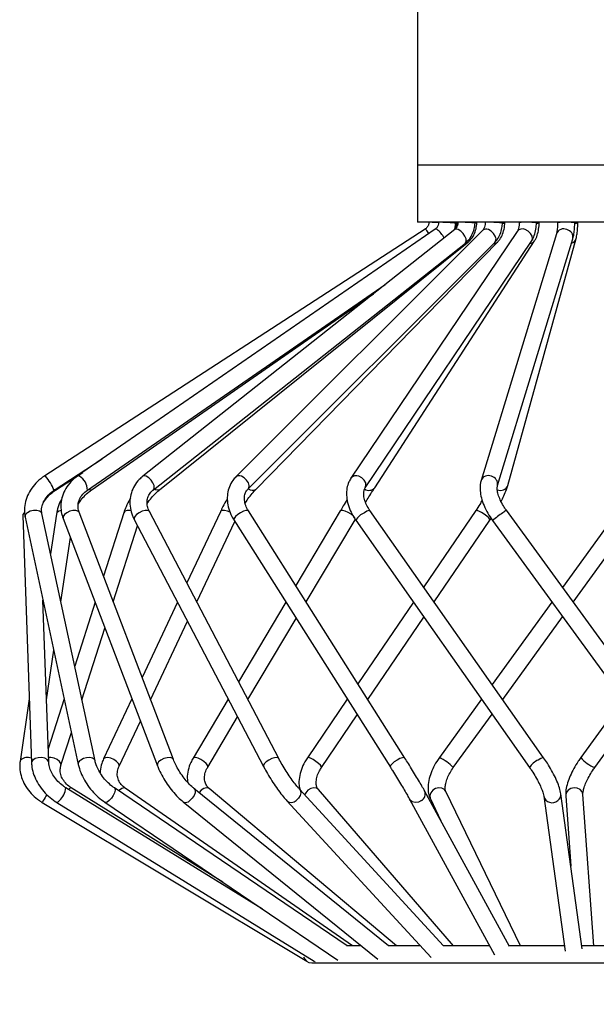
# Model space of a CAD drawing. Header units: millimetres. Extents: x 81 to 118, y 86 to 195.
# Tile 6 of 13: x 93.36 to 98.4, y 107.47 to 116.06. Entities that reach past the tile are written whole.
import ezdxf

# ---------------------------------------------------------------- set-up
doc = ezdxf.new("R2010")
doc.units = ezdxf.units.MM
doc.styles.add('SLDTEXTSTYLE0', font='TXT', dxfattribs={"width": 0.75})
doc.dimstyles.new('SLDDIMSTYLE0', dxfattribs={"dimtxt": 3.5, "dimasz": 3.302, "dimexe": 0, "dimexo": 0.0625, "dimgap": 0.875, "dimtad": 1, "dimlfac": 20, "dimrnd": 1e-09, "dimzin": 12, "dimdsep": 46, "dimtxsty": 'SLDTEXTSTYLE0', "dimsah": 1, "dimcen": 0.09, "dimadec": 0, "dimazin": 3, "dimtfac": 1, "dimtofl": 0, "dimtmove": 0, "dimatfit": 3, "dimfxl": 0, "dimfrac": 2, "dimtolj": 1, "dimtzin": 12, "dimarcsym": 0})

# ---------------------------------------------------------------- blocks, each defined once
blk = doc.blocks.new('_D_1')
at = {"color": 7, "linetype": 'Continuous', "lineweight": 18}
for p, q in [((98.0464, 132.8289), (111.4964, 132.8289)), ((110.4964, 132.8289), (110.4964, 98.8289)), ((98.5331, 98.8289), (111.4964, 98.8289))]:
    blk.add_line(p, q, dxfattribs=at)
for points in [[(110.4964, 132.8289), (109.9884, 129.5269), (111.0044, 129.5269)], [(110.4964, 98.8289), (111.0044, 102.1309), (109.9884, 102.1309)]]:
    blk.add_solid(points, dxfattribs=at)
at = {"color": 7, "linetype": 'Continuous', "lineweight": 18, "insert": (105.9846, 111.6415), "char_height": 3.5, "attachment_point": 1, "rotation": 90, "style": 'SLDTEXTSTYLE0'}
blk.add_mtext('680', dxfattribs=at)

msp = doc.modelspace()

# ---------------------------------------------------------------- linework, layer by layer
at = {"color": 7, "linetype": 'Continuous', "lineweight": 25}
for p, q in [((96.83845, 118.79166), (96.83845, 114.79166)), ((96.83845, 114.79166), (96.83845, 114.29166)), ((96.90404, 114.23252), (93.58077, 112.0786)), ((96.991, 114.23132), (93.86857, 112.0774)), ((97.16254, 114.22843), (94.43714, 112.0745)), ((97.40718, 114.22266), (95.25007, 112.06873)), ((97.70904, 114.21153), (96.25574, 112.05761)), ((99.74345, 114.29166), (96.83845, 114.29166)), ((96.93806, 114.29166), (96.93806, 114.29164)), ((97.0227, 114.29166), (97.02269, 114.29139)), ((97.16254, 114.22843), (97.16175, 114.22777)), ((97.16373, 114.23105), (97.17249, 114.28384)), ((97.17249, 114.28384), (97.17289, 114.29166)), ((97.17598, 114.24509), (97.18236, 114.28387)), ((97.18236, 114.28387), (97.18275, 114.29166)), ((97.19001, 114.29166), (97.18998, 114.29091)), ((97.33984, 114.28432), (97.34016, 114.29166)), ((97.3556, 114.28436), (97.35591, 114.29166)), ((97.42949, 114.29166), (97.42944, 114.29023)), ((97.57935, 114.28501), (97.57958, 114.29166)), ((97.60001, 114.28506), (97.60023, 114.29166)), ((97.72607, 114.29166), (97.72602, 114.28938)), ((97.87598, 114.28586), (97.87612, 114.29166)), ((97.90024, 114.28593), (97.90037, 114.29166)), ((98.06113, 114.29166), (98.06109, 114.28841)), ((98.21108, 114.28682), (98.21113, 114.29166)), ((98.23742, 114.28689), (98.23746, 114.29166)), ((96.38009, 111.97371), (97.83338, 114.12763)), ((96.46385, 111.97488), (97.85959, 114.1288)), ((98.05087, 114.1915), (97.39271, 112.03758)), ((97.53616, 111.99375), (98.19432, 114.14767)), ((97.62683, 111.99567), (98.2225, 114.14959)), ((94.53015, 111.95682), (97.25554, 114.11074)), ((94.58446, 111.95713), (97.27246, 114.11105)), ((95.35606, 111.96259), (97.51317, 114.11651)), ((95.42734, 111.9632), (97.53544, 114.11712)), ((93.95374, 111.95392), (96.55553, 113.74869)), ((93.98773, 111.95408), (96.45155, 113.66652)), ((93.66235, 111.95273), (94.08406, 112.22605)), ((93.67392, 111.95277), (93.91432, 112.10896)), ((93.39002, 111.73123), (93.46563, 109.57327)), ((93.4101, 111.71809), (93.87409, 109.56013)), ((94.02074, 109.59166), (93.55675, 111.74962)), ((93.68324, 111.74477), (93.63228, 111.39836)), ((94.70493, 109.60263), (93.88173, 111.76058)), ((94.27104, 111.75672), (94.0941, 111.20388)), ((95.62615, 109.61071), (94.49547, 111.76866)), ((95.11549, 111.76592), (94.82205, 111.14537)), ((96.72725, 109.61604), (95.36012, 111.77399)), ((96.16265, 111.77225), (95.77418, 111.12042)), ((97.93935, 109.61904), (96.42168, 111.777)), ((97.34627, 111.7761), (96.89152, 111.10894)), ((99.18636, 109.62007), (97.61351, 111.77803)), ((98.59183, 111.77785), (98.10421, 111.10478)), ((93.74158, 111.70712), (94.56478, 109.54917)), ((94.17974, 110.97937), (94.39208, 111.64279)), ((94.3626, 111.69905), (95.49329, 109.54109)), ((94.90926, 110.97891), (95.24135, 111.68118)), ((95.23341, 111.69372), (96.60054, 109.53576)), ((95.86415, 110.9784), (96.2915, 111.69546)), ((96.29898, 111.69071), (97.81666, 109.53275)), ((96.9837, 110.97787), (97.47021, 111.69161)), ((97.47021, 111.69161), (97.48075, 111.70746)), ((97.49229, 111.68968), (99.06515, 109.53172)), ((98.19711, 110.97733), (98.7133, 111.68985)), ((93.72229, 110.9797), (93.8049, 111.54114)), ((93.61554, 109.57852), (93.56597, 110.99316)), ((93.56994, 110.9747), (93.56726, 110.95646)), ((94.02086, 110.97503), (93.84287, 110.41892)), ((94.74172, 110.97549), (94.43149, 110.31944)), ((95.6881, 110.976), (95.27446, 110.28194)), ((96.80126, 110.97653), (96.31618, 110.2649)), ((98.01169, 110.97707), (97.49036, 110.25746)), ((94.50558, 110.12522), (94.82893, 110.80904)), ((95.35615, 110.12602), (95.77808, 110.83398)), ((96.40363, 110.12687), (96.89344, 110.84546)), ((97.5816, 110.12773), (98.10458, 110.84962)), ((93.90616, 110.12457), (94.1065, 110.75052)), ((93.59642, 110.12419), (93.65996, 110.55603)), ((93.44604, 110.13255), (93.36574, 109.58682)), ((93.75109, 110.13217), (93.61143, 109.69581)), ((94.34263, 110.13152), (94.09505, 109.60796)), ((95.18434, 110.13073), (94.87656, 109.6143)), ((96.22415, 110.12988), (95.87533, 109.61814)), ((97.39731, 110.12902), (97.02847, 109.6199)), ((98.63043, 110.12816), (98.2635, 109.61979)), ((97.14994, 109.5319), (97.48855, 109.99929)), ((98.38513, 109.53201), (98.72337, 110.00063)), ((94.23065, 109.54384), (94.41672, 109.93731)), ((95.00541, 109.5375), (95.26603, 109.97481)), ((95.99927, 109.53366), (96.31159, 109.99185)), ((93.72323, 109.55304), (93.81438, 109.83783)), ((95.48239, 108.29749), (93.76499, 109.35614)), ((95.13655, 108.53176), (93.81314, 109.35595)), ((96.22207, 107.97762), (94.1896, 109.35439)), ((96.27061, 107.97762), (94.28294, 109.35395)), ((96.58372, 107.97762), (94.88462, 109.35063)), ((96.65287, 107.97762), (95.01741, 109.34975)), ((97.0654, 107.97704), (95.80729, 109.3431)), ((97.15061, 107.97762), (95.97132, 109.34135)), ((97.642, 107.97037), (96.89979, 109.32826)), ((97.73561, 107.97762), (97.08451, 109.32492)), ((93.55969, 109.22798), (95.86967, 107.84172)), ((93.68628, 109.22845), (95.93324, 107.84337)), ((94.10548, 109.2302), (96.14233, 107.85046)), ((94.79034, 109.23396), (96.4902, 107.86033)), ((95.69695, 109.24148), (96.95532, 107.87514)), ((96.76817, 109.25632), (97.51052, 107.89816)), ((96.94946, 109.25966), (97.04232, 109.06751)), ((97.94078, 109.28205), (98.12718, 107.92995)), ((98.27577, 107.95052), (98.08938, 109.30253)), ((98.13232, 109.28695), (98.17614, 108.67319)), ((98.37618, 107.97762), (98.28193, 109.29763)), ((96.34506, 107.97762), (96.21711, 107.97762)), ((96.86095, 107.97762), (96.58372, 107.97762)), ((97.4671, 107.97762), (97.06487, 107.97762)), ((98.12061, 107.97762), (97.63804, 107.97762)), ((98.77584, 107.97762), (98.27203, 107.97762)), ((95.91345, 107.82762), (100.91345, 107.82762))]:
    msp.add_line(p, q, dxfattribs=at)
at = {"color": 1, "linetype": 'Continuous', "lineweight": 25}
for p, q in [((99.98845, 114.79166), (96.83845, 114.79166)), ((96.93831, 114.29166), (96.93806, 114.29164)), ((96.9466, 114.29139), (96.93857, 114.29166)), ((93.68815, 111.75657), (93.68324, 111.74477)), ((93.37065, 109.59862), (93.36574, 109.58679))]:
    msp.add_line(p, q, dxfattribs=at)
at = {"color": 1, "linetype": 'Continuous', "lineweight": 25, "flags": 128}
for points in [[(96.91029, 114.22847), (96.90429, 114.23262), (96.90404, 114.23252)], [(97.00785, 114.22847), (96.99499, 114.23262), (96.991, 114.23132)], [(97.04197, 114.29139), (97.02701, 114.29166), (97.02269, 114.29139)], [(97.19373, 114.22847), (97.17482, 114.23262), (97.16254, 114.22843)], [(97.18236, 114.28387), (97.18235, 114.28384), (97.1821, 114.28375)], [(97.25554, 114.11074), (97.25696, 114.11198), (97.26336, 114.1262), (97.2615, 114.14701), (97.25165, 114.17126), (97.23531, 114.19526), (97.21497, 114.21535), (97.19373, 114.22847)], [(97.3556, 114.28436), (97.35283, 114.28384), (97.34064, 114.28357)], [(97.51317, 114.11651), (97.51979, 114.1262), (97.52308, 114.14701), (97.51679, 114.17126), (97.50188, 114.19526), (97.48062, 114.21535), (97.45626, 114.22847)], [(97.83338, 114.12763), (97.8406, 114.14701), (97.83827, 114.17126), (97.82573, 114.19526), (97.80489, 114.21535), (97.77892, 114.22847)], [(93.58702, 112.07455), (93.58102, 112.0787), (93.58077, 112.0786)], [(93.88542, 112.07455), (93.87256, 112.0787), (93.86857, 112.0774)], [(94.46834, 112.07455), (94.44943, 112.0787), (94.43714, 112.0745)], [(94.53015, 111.95682), (94.53157, 111.95806), (94.53797, 111.97227), (94.53611, 111.99309), (94.52625, 112.01734), (94.50992, 112.04134), (94.48958, 112.06143), (94.46834, 112.07455)], [(95.35547, 111.96202), (95.36268, 111.97227), (95.36596, 111.99309), (95.35968, 112.01734), (95.34477, 112.04134), (95.32351, 112.06143), (95.29914, 112.07455)], [(96.3801, 111.97374), (96.38731, 111.99309), (96.38498, 112.01734), (96.37244, 112.04134), (96.3516, 112.06143), (96.32563, 112.07455)], [(93.67392, 111.95277), (93.673, 111.95262), (93.66753, 111.95628)], [(93.98773, 111.95408), (93.98176, 111.95262), (93.96775, 111.95806), (93.9637, 111.96079)], [(94.58446, 111.95713), (94.584, 111.95678), (94.56898, 111.95262), (94.54917, 111.95806), (94.53898, 111.9638)], [(93.40222, 111.75657), (93.3913, 111.74034), (93.39002, 111.73123)], [(93.55675, 111.74962), (93.55164, 111.76016), (93.53561, 111.77174), (93.51164, 111.77755), (93.48337, 111.77671), (93.45511, 111.76934), (93.43116, 111.75657)], [(93.72585, 111.77639), (93.70387, 111.76934), (93.68815, 111.75657)], [(93.77316, 111.75657), (93.7531, 111.74034), (93.74196, 111.72313), (93.74143, 111.70754), (93.74158, 111.70712)], [(93.88173, 111.76058), (93.87173, 111.77174), (93.85242, 111.77755), (93.82691, 111.77671), (93.79907, 111.76934), (93.77316, 111.75657)], [(94.33526, 111.77636), (94.32605, 111.77755), (94.3003, 111.77671), (94.28096, 111.76934), (94.271, 111.75657)], [(94.40672, 111.75657), (94.38386, 111.74034), (94.36788, 111.72313), (94.3612, 111.70754), (94.3626, 111.69905)], [(94.49547, 111.76866), (94.49321, 111.77174), (94.47979, 111.77755), (94.45863, 111.77671), (94.43298, 111.76934), (94.40672, 111.75657)], [(95.20014, 111.76306), (95.17893, 111.77174), (95.15279, 111.77755), (95.13129, 111.77671), (95.11772, 111.76934), (95.11549, 111.76592)], [(95.29204, 111.75657), (95.26781, 111.74034), (95.24799, 111.72313), (95.2356, 111.70754), (95.23251, 111.69596), (95.23341, 111.69372)], [(95.36012, 111.77399), (95.35432, 111.77755), (95.33886, 111.77671), (95.31699, 111.76934), (95.29204, 111.75657)], [(96.2915, 111.69546), (96.2926, 111.69836), (96.2896, 111.71113), (96.27707, 111.72736), (96.25694, 111.74458), (96.23226, 111.76016), (96.20679, 111.77174), (96.18441, 111.77755), (96.16852, 111.77671), (96.16265, 111.77225)], [(96.42168, 111.777), (96.42107, 111.77755), (96.41227, 111.77671), (96.39556, 111.76934), (96.37349, 111.75657)], [(97.47021, 111.69161), (97.4696, 111.69836), (97.46018, 111.71113), (97.44286, 111.72736), (97.42026, 111.74458), (97.39584, 111.76016), (97.3733, 111.77174), (97.35609, 111.77755), (97.34681, 111.77671), (97.34627, 111.7761)], [(93.47784, 109.59862), (93.46692, 109.58239), (93.46563, 109.57326)], [(93.61553, 109.57889), (93.61397, 109.58662), (93.6025, 109.60221), (93.58161, 109.61379), (93.55447, 109.6196), (93.52522, 109.61875), (93.49831, 109.61139), (93.47784, 109.59862)], [(93.72341, 109.55362), (93.72236, 109.56941), (93.71071, 109.58662), (93.69008, 109.60221), (93.66363, 109.61379), (93.63538, 109.6196), (93.61411, 109.61943)], [(94.02072, 109.59174), (94.01563, 109.60221), (93.9996, 109.61379), (93.97562, 109.6196), (93.94735, 109.61875), (93.91909, 109.61139), (93.89514, 109.59862)], [(94.2308, 109.54416), (94.23202, 109.55318), (94.22508, 109.56941), (94.20867, 109.58662), (94.18529, 109.60221), (94.15848, 109.61379), (94.13235, 109.6196), (94.11085, 109.61875), (94.09727, 109.61139), (94.09505, 109.60796)], [(94.59635, 109.59862), (94.5763, 109.58239), (94.56516, 109.56517), (94.56463, 109.54959), (94.56478, 109.54916)], [(94.70495, 109.60256), (94.69492, 109.61379), (94.67562, 109.6196), (94.6501, 109.61875), (94.62227, 109.61139), (94.59635, 109.59862)], [(95.00541, 109.5375), (95.00651, 109.54041), (95.0035, 109.55318), (94.99098, 109.56941), (94.97084, 109.58662), (94.94616, 109.60221), (94.92069, 109.61379), (94.89831, 109.6196), (94.88243, 109.61875), (94.87656, 109.6143)], [(95.5374, 109.59862), (95.51454, 109.58239), (95.49856, 109.56517), (95.49189, 109.54959), (95.49329, 109.54108)], [(95.62625, 109.61053), (95.6239, 109.61379), (95.61047, 109.6196), (95.58932, 109.61875), (95.56366, 109.61139), (95.5374, 109.59862)], [(95.99927, 109.53366), (95.99866, 109.54041), (95.98924, 109.55318), (95.97192, 109.56941), (95.94932, 109.58662), (95.9249, 109.60221), (95.90236, 109.61379), (95.88515, 109.6196), (95.87587, 109.61875), (95.87533, 109.61814)], [(96.65917, 109.59862), (96.63494, 109.58239), (96.61512, 109.56517), (96.60273, 109.54959), (96.59964, 109.53801), (96.60054, 109.53576)], [(96.72725, 109.61604), (96.72145, 109.6196), (96.70599, 109.61875), (96.68412, 109.61139), (96.65917, 109.59862)], [(97.93935, 109.61904), (97.93874, 109.6196), (97.92994, 109.61875), (97.91323, 109.61139), (97.89116, 109.59862)], [(93.81314, 109.35595), (93.80945, 109.3565), (93.79822, 109.3502), (93.7889, 109.3414)], [(94.1896, 109.35439), (94.19346, 109.3502), (94.19627, 109.33508), (94.19166, 109.31345), (94.18033, 109.2886), (94.16401, 109.26431), (94.14518, 109.24428)], [(94.28294, 109.35395), (94.27147, 109.3565), (94.25405, 109.3502), (94.23453, 109.33508), (94.22801, 109.32837)], [(94.88462, 109.35063), (94.88514, 109.3502), (94.89405, 109.33508), (94.89435, 109.31345), (94.88599, 109.2886), (94.87025, 109.26431), (94.84952, 109.24428)], [(95.01741, 109.34975), (95.01251, 109.35302), (94.99375, 109.3565), (94.97124, 109.3502), (94.94843, 109.33508), (94.92946, 109.31439)], [(95.80727, 109.34312), (95.81297, 109.33508), (95.81817, 109.31345), (95.8133, 109.2886), (95.79912, 109.26431), (95.77779, 109.24428)], [(95.97132, 109.34135), (95.95459, 109.35302), (95.93089, 109.3565), (95.90472, 109.3502), (95.88004, 109.33508), (95.86063, 109.31345), (95.85143, 109.29517)], [(97.08451, 109.32492), (97.07309, 109.34031), (97.05116, 109.35302), (97.02403, 109.3565), (96.99583, 109.3502), (96.97084, 109.33508), (96.95288, 109.31345), (96.94468, 109.2886), (96.94749, 109.26431), (96.94946, 109.25966)], [(98.28193, 109.29763), (98.27531, 109.32028), (98.25821, 109.34031), (98.23334, 109.35302), (98.20447, 109.3565), (98.17601, 109.3502), (98.15228, 109.33508), (98.13691, 109.31345), (98.13222, 109.2886), (98.13232, 109.28695)], [(93.56849, 109.24428), (93.56136, 109.23156), (93.55969, 109.22798)], [(93.70904, 109.24428), (93.69582, 109.23156), (93.68715, 109.22809), (93.68628, 109.22845)], [(94.14518, 109.24428), (94.12671, 109.23156), (94.11142, 109.22809), (94.10548, 109.2302)], [(96.87167, 109.24428), (96.84534, 109.23156), (96.81727, 109.22809), (96.79175, 109.23439), (96.77266, 109.2495), (96.76802, 109.2566)]]:
    msp.add_lwpolyline(points, dxfattribs=at)
at = {"color": 7, "linetype": 'Continuous', "lineweight": 25, "flags": 128}
msp.add_lwpolyline([(95.9425, 107.8383), (95.94157, 107.83841), (95.9407, 107.83877)], dxfattribs=at)
at = {"color": 1, "linetype": 'Continuous', "lineweight": 25}
for centre, radius, start, end in [((96.65434, 114.00064), 0.34265, 34.384905, 41.67347), ((96.56786, 106.02207), 8.27799, 86.852254, 87.377654), ((96.89223, 114.07107), 0.1953, 25.25426, 53.699394), ((97.00575, 112.53431), 1.75746, 84.55563, 88.818924), ((97.20889, 114.14128), 0.15082, 84.435906, 97.203492), ((97.22711, 113.39067), 0.90073, 82.810312, 90.228262), ((97.43606, 114.18893), 0.0444, 62.937916, 130.56956), ((97.45904, 114.09654), 0.19596, 83.90935, 98.68616), ((97.4864, 113.61517), 0.67625, 82.099678, 90.556546), ((97.58574, 114.34406), 0.06069, 264.797554, 283.598372), ((97.75466, 114.17592), 0.05788, 65.215567, 142.025786), ((97.76992, 113.96232), 0.33001, 85.676196, 97.644564), ((97.809, 113.90172), 0.38994, 80.109118, 92.086249), ((97.87762, 114.40274), 0.11898, 269.21266, 280.956619), ((98.11367, 114.16709), 0.06738, 65.640476, 158.757916), ((98.11655, 113.94361), 0.34926, 84.727088, 99.136782), ((98.12645, 114.16096), 0.06916, 348.921033, 77.469297), ((98.16209, 114.04669), 0.24508, 78.468918, 93.144121), ((98.21602, 114.36597), 0.08192, 267.148488, 285.139766), ((97.81766, 114.15757), 0.05084, 271.828696, 325.547386), ((98.16583, 114.16745), 0.05942, 286.783588, 342.489945), ((97.25775, 114.13171), 0.02537, 254.822982, 305.427623), ((97.50778, 114.14754), 0.04111, 263.771825, 312.340516), ((93.30897, 111.8184), 0.37805, 20.81266, 42.652252), ((93.81956, 111.95758), 0.13423, 358.437901, 60.616111), ((95.27895, 112.03499), 0.04441, 62.952577, 130.543199), ((96.30137, 112.022), 0.05788, 65.218046, 142.019671), ((97.45552, 112.01316), 0.06739, 65.650103, 158.767924), ((97.46815, 112.00683), 0.06939, 350.095457, 77.387907), ((96.41364, 112.01873), 0.06666, 234.706206, 318.867248), ((97.5619, 112.02101), 0.0697, 247.068871, 338.684511), ((95.39456, 112.00867), 0.05605, 230.481727, 305.786957), ((93.4481, 111.7223), 0.03823, 116.300556, 186.330647), ((96.43867, 111.60777), 0.16245, 113.655866, 149.301393), ((99.34609, 109.26783), 3.0499, 125.31294, 127.432137), ((97.9925, 111.20895), 0.68372, 123.662211, 126.780386), ((93.43054, 109.53056), 0.09065, 68.217586, 131.34775), ((93.91209, 109.56434), 0.03823, 116.304914, 186.295373), ((96.85429, 109.25164), 0.40737, 43.468767, 64.687086), ((97.95636, 109.44979), 0.16248, 113.658065, 149.296621), ((98.50348, 109.82414), 0.31519, 220.414511, 247.945424), ((93.59338, 109.37206), 0.17234, 312.148432, 354.699786), ((96.83919, 109.30185), 0.0661, 299.429407, 23.568607), ((96.52464, 107.53438), 3.41506, 148.915086, 149.954077), ((94.81301, 109.27879), 0.05024, 243.181396, 316.605838), ((95.73579, 109.28866), 0.06111, 230.54186, 313.419371), ((98.0133, 109.30082), 0.07491, 194.536086, 310.985297), ((98.02783, 109.29565), 0.06193, 303.958604, 6.423865)]:
    msp.add_arc(centre, radius, start, end, dxfattribs=at)
at = {"color": 7, "linetype": 'Continuous', "lineweight": 25}
msp.add_arc((95.91345, 107.90262), 0.075, 196.088125, 270, dxfattribs=at)
for points, knots in [([(96.93806, 114.29164), (96.93762, 114.28742), (96.93623, 114.27411), (96.92698, 114.25313), (96.91349, 114.23886), (96.90508, 114.23322), (96.90404, 114.23252)], [0, 0, 0, 0, 0.17868077, 0.56443586, 0.94568572, 1, 1, 1, 1]), ([(97.02269, 114.29139), (97.02225, 114.28693), (97.02097, 114.27391), (97.01294, 114.25359), (97.00107, 114.23881), (96.99305, 114.23284), (96.991, 114.23132)], [0, 0, 0, 0, 0.17865, 0.5215537, 0.8777518, 1, 1, 1, 1]), ([(97.18998, 114.29091), (97.18956, 114.28597), (97.18841, 114.27247), (97.1817, 114.25216), (97.17153, 114.23636), (97.16503, 114.23063), (97.16254, 114.22843)], [0, 0, 0, 0, 0.1791547, 0.4886544, 0.8035764, 1, 1, 1, 1]), ([(97.25554, 114.11074), (97.26441, 114.11854), (97.28699, 114.13839), (97.31465, 114.1802), (97.33456, 114.23171), (97.33818, 114.26776), (97.33984, 114.28432)], [0, 0, 0, 0, 0.1832852, 0.466954, 0.755053, 1, 1, 1, 1]), ([(97.27246, 114.11105), (97.28123, 114.11888), (97.30357, 114.1388), (97.33088, 114.18065), (97.35043, 114.23205), (97.35398, 114.26795), (97.3556, 114.28436)], [0, 0, 0, 0, 0.1835884, 0.4676579, 0.7564796, 1, 1, 1, 1]), ([(97.42944, 114.29023), (97.42906, 114.28457), (97.42803, 114.26944), (97.42254, 114.24807), (97.41383, 114.23018), (97.40936, 114.22511), (97.40718, 114.22266)], [0, 0, 0, 0, 0.18039547, 0.48287913, 0.74879533, 1, 1, 1, 1]), ([(97.51317, 114.11651), (97.52049, 114.12465), (97.53931, 114.14557), (97.56135, 114.18822), (97.57582, 114.23778), (97.57831, 114.27117), (97.57935, 114.28501)], [0, 0, 0, 0, 0.1873708, 0.4816642, 0.7851511, 1, 1, 1, 1]), ([(97.53544, 114.11712), (97.54261, 114.12528), (97.56109, 114.1463), (97.58263, 114.18904), (97.59663, 114.23841), (97.59903, 114.27152), (97.60001, 114.28506)], [0, 0, 0, 0, 0.1876794, 0.4834203, 0.7887614, 1, 1, 1, 1]), ([(97.72602, 114.28938), (97.72572, 114.28285), (97.72491, 114.26483), (97.72045, 114.23981), (97.71404, 114.22041), (97.71021, 114.21329), (97.70919, 114.21176), (97.70904, 114.21153)], [0, 0, 0, 0, 0.1817536, 0.5017545, 0.7526255, 0.9637415, 1, 1, 1, 1]), ([(97.83338, 114.12763), (97.83834, 114.13582), (97.8519, 114.15823), (97.86643, 114.20193), (97.87439, 114.24849), (97.87561, 114.27706), (97.87598, 114.28586)], [0, 0, 0, 0, 0.1900013, 0.5202267, 0.8523017, 1, 1, 1, 1]), ([(97.85959, 114.1288), (97.86433, 114.13695), (97.87743, 114.15949), (97.89131, 114.20325), (97.89879, 114.24954), (97.89991, 114.27761), (97.90024, 114.28593)], [0, 0, 0, 0, 0.1899994, 0.5250978, 0.8593788, 1, 1, 1, 1]), ([(98.06109, 114.28841), (98.06094, 114.28087), (98.06048, 114.25895), (98.05792, 114.22772), (98.0538, 114.2022), (98.05171, 114.19458), (98.05087, 114.1915)], [0, 0, 0, 0, 0.1815698, 0.527873, 0.8095325, 1, 1, 1, 1]), ([(98.19432, 114.14767), (98.19625, 114.15469), (98.20167, 114.1745), (98.20746, 114.21354), (98.21053, 114.25526), (98.21097, 114.28036), (98.21108, 114.28682)], [0, 0, 0, 0, 0.1861454, 0.5254077, 0.877754, 1, 1, 1, 1]), ([(98.2225, 114.14959), (98.2242, 114.15645), (98.229, 114.17583), (98.23417, 114.21428), (98.23692, 114.25556), (98.23731, 114.28045), (98.23742, 114.28689)], [0, 0, 0, 0, 0.1855096, 0.5243158, 0.8768095, 1, 1, 1, 1]), ([(93.58077, 112.0786), (93.56892, 112.07041), (93.53583, 112.04753), (93.48872, 112.00153), (93.44511, 111.93993), (93.41567, 111.8724), (93.40237, 111.80401), (93.40357, 111.75216), (93.40883, 111.72474), (93.4101, 111.71809)], [0, 0, 0, 0, 0.09684364, 0.27043287, 0.44460043, 0.61851674, 0.79126176, 0.94933722, 1, 1, 1, 1]), ([(93.86857, 112.0774), (93.85713, 112.06892), (93.82566, 112.0456), (93.78286, 111.9988), (93.74606, 111.93669), (93.72473, 111.86924), (93.71973, 111.80003), (93.72811, 111.74556), (93.73863, 111.71556), (93.74158, 111.70712)], [0, 0, 0, 0, 0.0970979, 0.2672695, 0.4369297, 0.6048993, 0.7709819, 0.9356212, 1, 1, 1, 1]), ([(94.43714, 112.0745), (94.42671, 112.06556), (94.39866, 112.04154), (94.36284, 111.99377), (94.33524, 111.9316), (94.32323, 111.8649), (94.32695, 111.79694), (94.34216, 111.74116), (94.35748, 111.7096), (94.3626, 111.69905)], [0, 0, 0, 0, 0.0984056, 0.2644381, 0.429024, 0.5921422, 0.7547416, 0.9180048, 1, 1, 1, 1]), ([(95.25007, 112.06873), (95.24125, 112.05907), (95.21832, 112.03394), (95.19206, 111.98506), (95.17564, 111.92342), (95.17385, 111.85783), (95.1866, 111.79077), (95.20844, 111.73554), (95.22717, 111.70417), (95.23341, 111.69372)], [0, 0, 0, 0, 0.1008303, 0.2621284, 0.4228047, 0.5845456, 0.7489979, 0.9164005, 1, 1, 1, 1]), ([(96.25574, 112.05761), (96.24941, 112.04704), (96.23339, 112.02033), (96.2192, 111.97054), (96.21552, 111.90954), (96.22518, 111.84427), (96.24809, 111.77708), (96.27524, 111.72557), (96.29427, 111.69763), (96.29898, 111.69071)], [0, 0, 0, 0, 0.1038342, 0.2624938, 0.4248137, 0.5936117, 0.7671175, 0.9423302, 1, 1, 1, 1]), ([(96.38367, 111.84739), (96.39376, 111.8637), (96.41528, 111.89851), (96.44256, 111.94179), (96.45739, 111.96484), (96.46385, 111.97488)], [0, 0, 0, 0, 0.33215866, 0.70899572, 1, 1, 1, 1]), ([(97.39271, 112.03758), (97.39001, 112.02672), (97.38297, 111.99841), (97.38286, 111.94792), (97.39375, 111.88562), (97.41677, 111.8193), (97.44952, 111.75239), (97.47815, 111.71042), (97.49229, 111.68968)], [0, 0, 0, 0, 0.1053074, 0.2745936, 0.4543672, 0.6390102, 0.821658, 1, 1, 1, 1]), ([(97.61351, 111.77803), (97.60746, 111.78665), (97.58971, 111.81191), (97.56528, 111.85562), (97.5448, 111.90553), (97.53422, 111.94865), (97.5329, 111.97987), (97.53516, 111.98948), (97.53616, 111.99375)], [0, 0, 0, 0, 0.1007212, 0.295239, 0.4876044, 0.6750812, 0.8558142, 1, 1, 1, 1]), ([(97.56734, 111.85422), (97.57586, 111.87103), (97.59462, 111.90806), (97.61435, 111.95534), (97.62304, 111.98345), (97.62683, 111.99567)], [0, 0, 0, 0, 0.3198312, 0.704357, 1, 1, 1, 1]), ([(93.55675, 111.74962), (93.55569, 111.7559), (93.55212, 111.77685), (93.55583, 111.8157), (93.57514, 111.86463), (93.60759, 111.90899), (93.63933, 111.93729), (93.65848, 111.95013), (93.66235, 111.95273)], [0, 0, 0, 0, 0.0973757, 0.3248234, 0.5434557, 0.754783, 0.9504852, 1, 1, 1, 1]), ([(93.56271, 111.82712), (93.56622, 111.83508), (93.57678, 111.85903), (93.60717, 111.89755), (93.64261, 111.93131), (93.66634, 111.94758), (93.67392, 111.95277)], [0, 0, 0, 0, 0.1676928, 0.5050374, 0.8420817, 1, 1, 1, 1]), ([(93.88173, 111.76058), (93.87955, 111.76712), (93.87232, 111.78879), (93.87025, 111.82732), (93.88283, 111.87443), (93.91021, 111.91899), (93.93947, 111.94247), (93.95374, 111.95392)], [0, 0, 0, 0, 0.0983435, 0.3260404, 0.5579043, 0.7843257, 1, 1, 1, 1]), ([(93.87368, 111.83044), (93.87556, 111.83398), (93.88624, 111.85413), (93.91465, 111.88933), (93.95201, 111.92763), (93.97746, 111.94648), (93.98773, 111.95408)], [0, 0, 0, 0, 0.073618, 0.4188661, 0.7656684, 1, 1, 1, 1]), ([(94.49547, 111.76866), (94.4921, 111.77572), (94.48152, 111.79785), (94.47352, 111.83585), (94.47687, 111.88003), (94.49374, 111.91977), (94.51492, 111.94446), (94.52849, 111.95547), (94.53015, 111.95682)], [0, 0, 0, 0, 0.0994848, 0.3120988, 0.5298054, 0.7581541, 0.9703106, 1, 1, 1, 1]), ([(94.47573, 111.83508), (94.47615, 111.83579), (94.48699, 111.8539), (94.51373, 111.88734), (94.55056, 111.92838), (94.57422, 111.94845), (94.58446, 111.95713)], [0, 0, 0, 0, 0.01456296, 0.37157788, 0.72811823, 1, 1, 1, 1]), ([(95.36012, 111.77399), (95.35561, 111.78161), (95.342, 111.80462), (95.32807, 111.84382), (95.32337, 111.88759), (95.33041, 111.92537), (95.34309, 111.94875), (95.35361, 111.95998), (95.35606, 111.96259)], [0, 0, 0, 0, 0.1004552, 0.3033687, 0.5065929, 0.7138484, 0.9333482, 1, 1, 1, 1]), ([(95.33091, 111.84098), (95.34228, 111.85749), (95.36567, 111.89143), (95.39911, 111.93308), (95.41873, 111.95402), (95.42734, 111.9632)], [0, 0, 0, 0, 0.3472626, 0.7137439, 1, 1, 1, 1]), ([(96.42168, 111.777), (96.41624, 111.78514), (96.40014, 111.80924), (96.38058, 111.85052), (96.36798, 111.89674), (96.36641, 111.93563), (96.37223, 111.96035), (96.37791, 111.97001), (96.38009, 111.97371)], [0, 0, 0, 0, 0.10089974, 0.29853466, 0.49374281, 0.68635941, 0.87966824, 1, 1, 1, 1]), ([(93.73302, 111.88643), (93.7308, 111.88283), (93.71518, 111.85744), (93.69667, 111.8091), (93.6876, 111.76562), (93.68324, 111.74477)], [0, 0, 0, 0, 0.07915803, 0.55842036, 1, 1, 1, 1]), ([(94.32916, 111.883), (94.32742, 111.88031), (94.31197, 111.85642), (94.29145, 111.81317), (94.27737, 111.77421), (94.27104, 111.75672)], [0, 0, 0, 0, 0.06550065, 0.58030317, 1, 1, 1, 1]), ([(95.17681, 111.87833), (95.17571, 111.87662), (95.16143, 111.85452), (95.14016, 111.81583), (95.12284, 111.78079), (95.11549, 111.76592)], [0, 0, 0, 0, 0.045952, 0.5950281, 1, 1, 1, 1]), ([(96.22314, 111.87256), (96.21154, 111.85348), (96.1908, 111.81935), (96.17126, 111.78666), (96.16265, 111.77225)], [0, 0, 0, 0, 0.5590662, 1, 1, 1, 1]), ([(97.40243, 111.8658), (97.39539, 111.85363), (97.37773, 111.82316), (97.35808, 111.79376), (97.34627, 111.7761)], [0, 0, 0, 0, 0.3993208, 1, 1, 1, 1]), ([(93.36574, 109.58682), (93.36436, 109.57351), (93.3607, 109.5383), (93.36754, 109.47948), (93.38926, 109.41297), (93.42514, 109.34957), (93.47371, 109.29205), (93.52079, 109.25243), (93.55113, 109.23336), (93.55969, 109.22798)], [0, 0, 0, 0, 0.0991647, 0.2624116, 0.4271669, 0.5942537, 0.7631396, 0.933165, 1, 1, 1, 1]), ([(93.46563, 109.57327), (93.46657, 109.56039), (93.46914, 109.52526), (93.48499, 109.46689), (93.51591, 109.40049), (93.55915, 109.3377), (93.61172, 109.28234), (93.65608, 109.24754), (93.6814, 109.23153), (93.68628, 109.22845)], [0, 0, 0, 0, 0.0992641, 0.2707468, 0.4440826, 0.6188144, 0.7939223, 0.9602994, 1, 1, 1, 1]), ([(93.76499, 109.35614), (93.7569, 109.36142), (93.73266, 109.37725), (93.69531, 109.41053), (93.65827, 109.45615), (93.63185, 109.50437), (93.61826, 109.54649), (93.61632, 109.56934), (93.61554, 109.57852)], [0, 0, 0, 0, 0.09747079, 0.291981, 0.48668892, 0.68001564, 0.8713279, 1, 1, 1, 1]), ([(94.1896, 109.35439), (94.18209, 109.35973), (94.16, 109.37547), (94.12369, 109.40894), (94.08462, 109.45532), (94.05269, 109.50551), (94.03088, 109.55271), (94.02384, 109.57973), (94.02074, 109.59166)], [0, 0, 0, 0, 0.0965254, 0.28394202, 0.47336566, 0.66332027, 0.85134631, 1, 1, 1, 1]), ([(94.09505, 109.60796), (94.08972, 109.59521), (94.0753, 109.56072), (94.06473, 109.5191), (94.06617, 109.49121), (94.06642, 109.48633)], [0, 0, 0, 0, 0.3260939, 0.8822161, 1, 1, 1, 1]), ([(94.88462, 109.35063), (94.87817, 109.35606), (94.85961, 109.37166), (94.8268, 109.40528), (94.78862, 109.45211), (94.75349, 109.50403), (94.72432, 109.55599), (94.71116, 109.58766), (94.70493, 109.60263)], [0, 0, 0, 0, 0.09574115, 0.275099, 0.45882991, 0.64537632, 0.83230491, 1, 1, 1, 1]), ([(94.87656, 109.6143), (94.8698, 109.60212), (94.851, 109.5682), (94.83201, 109.50912), (94.82333, 109.44912), (94.82909, 109.41431), (94.8311, 109.40214)], [0, 0, 0, 0, 0.1810988, 0.5042738, 0.8266758, 1, 1, 1, 1]), ([(95.80729, 109.3431), (95.80214, 109.34883), (95.78757, 109.36505), (95.75964, 109.39992), (95.72446, 109.44831), (95.68858, 109.50243), (95.65454, 109.55822), (95.63548, 109.59347), (95.62615, 109.61071)], [0, 0, 0, 0, 0.0956972, 0.271048, 0.4518897, 0.6363243, 0.8220978, 1, 1, 1, 1]), ([(95.87533, 109.61814), (95.86784, 109.60652), (95.84653, 109.57344), (95.82037, 109.51529), (95.80329, 109.44551), (95.79979, 109.38539), (95.80807, 109.35141), (95.81111, 109.33895)], [0, 0, 0, 0, 0.13048811, 0.37152053, 0.61490475, 0.85880071, 1, 1, 1, 1]), ([(96.89979, 109.32826), (96.89608, 109.33498), (96.88516, 109.35478), (96.86218, 109.39483), (96.83012, 109.44914), (96.7948, 109.50758), (96.75974, 109.5645), (96.73747, 109.59982), (96.72725, 109.61604)], [0, 0, 0, 0, 0.0971293, 0.2861235, 0.4726713, 0.6580771, 0.8430933, 1, 1, 1, 1]), ([(97.02847, 109.6199), (97.02073, 109.60878), (96.99843, 109.57671), (96.96809, 109.52052), (96.94219, 109.45273), (96.92838, 109.38508), (96.92875, 109.32336), (96.93915, 109.2821), (96.94792, 109.26301), (96.94946, 109.25966)], [0, 0, 0, 0, 0.0931204, 0.268543, 0.4460374, 0.6269431, 0.8121196, 0.9669989, 1, 1, 1, 1]), ([(98.08938, 109.30253), (98.08787, 109.3114), (98.08353, 109.33679), (98.06882, 109.38311), (98.04333, 109.44349), (98.01035, 109.50725), (97.97513, 109.56666), (97.95036, 109.60293), (97.93935, 109.61904)], [0, 0, 0, 0, 0.1007011, 0.2884167, 0.4838268, 0.6704033, 0.8535592, 1, 1, 1, 1]), ([(98.2635, 109.61979), (98.25601, 109.60913), (98.23427, 109.57819), (98.20196, 109.52429), (98.17008, 109.45994), (98.14661, 109.39683), (98.13237, 109.33898), (98.13233, 109.30368), (98.13232, 109.28695)], [0, 0, 0, 0, 0.0944279, 0.2741924, 0.4551487, 0.6389371, 0.8289294, 1, 1, 1, 1]), ([(93.81314, 109.35595), (93.80573, 109.36091), (93.78292, 109.37617), (93.75192, 109.4077), (93.72662, 109.45033), (93.71508, 109.49527), (93.71654, 109.52964), (93.72194, 109.54853), (93.72323, 109.55304)], [0, 0, 0, 0, 0.09804224, 0.30180094, 0.50669248, 0.71551655, 0.93210295, 1, 1, 1, 1]), ([(93.87409, 109.56013), (93.87705, 109.54808), (93.88547, 109.51375), (93.9089, 109.45644), (93.94656, 109.39053), (93.99334, 109.32908), (94.0467, 109.27366), (94.08592, 109.24466), (94.10548, 109.2302)], [0, 0, 0, 0, 0.0984136, 0.2802422, 0.4609143, 0.6408263, 0.8209253, 1, 1, 1, 1]), ([(94.28294, 109.35395), (94.27683, 109.35853), (94.25748, 109.37305), (94.23315, 109.40303), (94.216, 109.44458), (94.21317, 109.4891), (94.22134, 109.52316), (94.22924, 109.5407), (94.23065, 109.54384)], [0, 0, 0, 0, 0.097267, 0.3080406, 0.5245089, 0.7507635, 0.9554317, 1, 1, 1, 1]), ([(94.56478, 109.54917), (94.56926, 109.53803), (94.58229, 109.50563), (94.61055, 109.45069), (94.65071, 109.38672), (94.69615, 109.3269), (94.74333, 109.27453), (94.7752, 109.24703), (94.79034, 109.23396)], [0, 0, 0, 0, 0.0972742, 0.2830855, 0.4666991, 0.649695, 0.833549, 1, 1, 1, 1]), ([(95.01741, 109.34975), (95.01312, 109.3537), (94.99858, 109.36708), (94.98284, 109.39401), (94.9746, 109.433), (94.97859, 109.4771), (94.99144, 109.51299), (95.00296, 109.5332), (95.00541, 109.5375)], [0, 0, 0, 0, 0.0961421, 0.325559, 0.534457, 0.7320774, 0.9430268, 1, 1, 1, 1]), ([(95.49329, 109.54109), (95.4988, 109.53076), (95.51488, 109.50062), (95.54531, 109.44864), (95.5843, 109.38756), (95.62456, 109.33002), (95.66282, 109.28005), (95.68607, 109.25378), (95.69695, 109.24148)], [0, 0, 0, 0, 0.0965957, 0.2817052, 0.466154, 0.6507641, 0.8365087, 1, 1, 1, 1]), ([(95.97132, 109.34135), (95.969, 109.34434), (95.96179, 109.3536), (95.95357, 109.37483), (95.95088, 109.41118), (95.95922, 109.45553), (95.97675, 109.49829), (95.99308, 109.52393), (95.99927, 109.53366)], [0, 0, 0, 0, 0.0954509, 0.2962527, 0.4832197, 0.683251, 0.8798994, 1, 1, 1, 1]), ([(96.60054, 109.53576), (96.60666, 109.52606), (96.62449, 109.49783), (96.65497, 109.44868), (96.69017, 109.39084), (96.72238, 109.33672), (96.74935, 109.29027), (96.76216, 109.26715), (96.76817, 109.25632)], [0, 0, 0, 0, 0.0968355, 0.2819001, 0.4673511, 0.65261, 0.837212, 1, 1, 1, 1]), ([(97.08451, 109.32492), (97.08361, 109.32704), (97.08094, 109.33333), (97.07782, 109.35533), (97.08244, 109.39346), (97.0967, 109.4389), (97.1193, 109.48663), (97.14009, 109.51734), (97.14994, 109.5319)], [0, 0, 0, 0, 0.0951749, 0.28284, 0.4630543, 0.6450257, 0.8317936, 1, 1, 1, 1]), ([(97.81666, 109.53275), (97.82299, 109.52357), (97.84144, 109.49683), (97.87013, 109.45024), (97.89941, 109.39606), (97.92187, 109.34661), (97.9355, 109.308), (97.9398, 109.28889), (97.94069, 109.28271), (97.94078, 109.28205)], [0, 0, 0, 0, 0.0978434, 0.2850888, 0.4721474, 0.6567273, 0.8360078, 0.9824733, 1, 1, 1, 1]), ([(98.28193, 109.29763), (98.28184, 109.30051), (98.2816, 109.308), (98.28507, 109.33236), (98.29604, 109.36967), (98.31523, 109.41603), (98.34199, 109.46687), (98.36681, 109.50625), (98.38174, 109.52724), (98.38513, 109.53201)], [0, 0, 0, 0, 0.0942294, 0.2453951, 0.4089337, 0.5845955, 0.7679557, 0.9472624, 1, 1, 1, 1])]:
    msp.add_open_spline(points, degree=3, knots=knots, dxfattribs=at)

# ---------------------------------------------------------------- dimensions: what is measured, and where the dimension line sits
at = {"color": 7, "linetype": 'Continuous', "lineweight": 18}
dim = msp.add_linear_dim(base=(110.49637, 98.82894), p1=(97.04639, 132.82894), p2=(97.5331, 98.82894), angle=90, dimstyle='SLDDIMSTYLE0', dxfattribs=at)
dim.commit()
dim.dimension.update_dxf_attribs({"geometry": '_D_1', "text_midpoint": (110.49637, 115.52067), "dimtype": 160})

doc.saveas('drawing.dxf')
